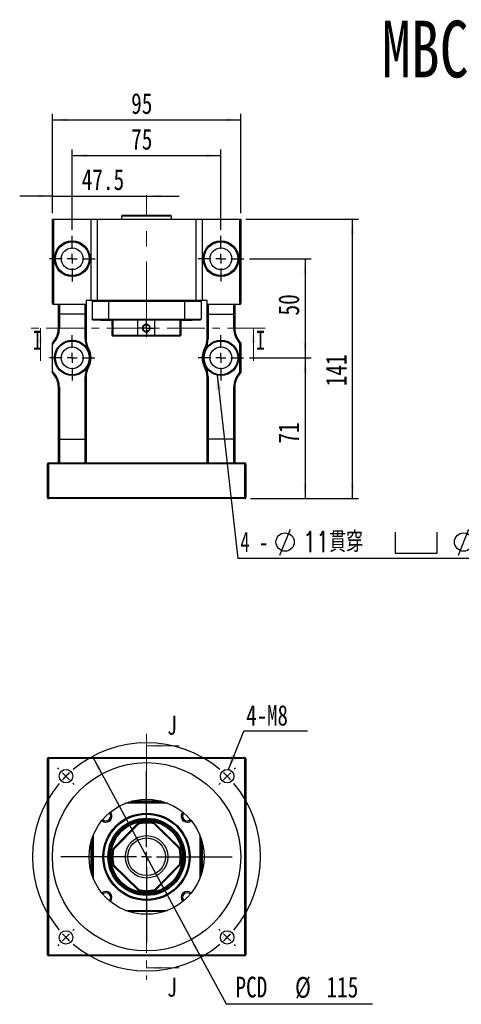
# Model space of a CAD drawing. Header units: millimetres. Extents: x 55 to 271, y 21 to 196.
# Tile 1 of 10: x 55 to 129, y 31 to 196. Entities that reach past the tile are written whole.
import ezdxf

# ---------------------------------------------------------------- set-up
doc = ezdxf.new("R2010")
doc.units = ezdxf.units.MM
doc.linetypes.add('CENTER', pattern=[10.16, 6.35, -1.27, 1.27, -1.27])
doc.linetypes.add('CENTERX2', pattern=[20.32, 12.7, -2.54, 2.54, -2.54])
doc.layers.add('FORMAT', color=7, linetype='Continuous')
doc.styles.add('SLDTEXTSTYLE0', font='TXT', dxfattribs={"width": 0.75})
doc.styles.add('SLDTEXTSTYLE1', font='TXT', dxfattribs={"width": 0.75, "bigfont": 'bigfont'})
doc.styles.add('SLDTEXTSTYLE3', font='TXT', dxfattribs={"width": 0.666667})
doc.dimstyles.new('SLDDIMSTYLE1', dxfattribs={"dimtxt": 3.5, "dimasz": 2.5, "dimexe": 0, "dimexo": 0.0625, "dimgap": 0.875, "dimtad": 1, "dimdec": 1, "dimlfac": 3, "dimrnd": 1e-09, "dimzin": 12, "dimdsep": 46, "dimtxsty": 'SLDTEXTSTYLE0', "dimsah": 1, "dimcen": 0.09, "dimadec": 0, "dimazin": 3, "dimtfac": 1, "dimtdec": 1, "dimtmove": 0, "dimatfit": 0, "dimfxl": 0, "dimfrac": 2, "dimtolj": 1, "dimtzin": 12, "dimarcsym": 0})
doc.dimstyles.new('SLDDIMSTYLE2', dxfattribs={"dimtxt": 3.5, "dimasz": 2.5, "dimexe": 0, "dimexo": 0.0625, "dimgap": 0.875, "dimtad": 1, "dimlfac": 3, "dimrnd": 1e-09, "dimzin": 12, "dimdsep": 46, "dimtxsty": 'SLDTEXTSTYLE0', "dimsah": 1, "dimcen": 0.09, "dimadec": 0, "dimazin": 3, "dimtfac": 1, "dimtofl": 0, "dimtmove": 0, "dimatfit": 3, "dimfxl": 0, "dimfrac": 2, "dimtolj": 1, "dimtzin": 12, "dimarcsym": 0})
doc.dimstyles.new('SLDDIMSTYLE3', dxfattribs={"dimtxt": 3.5, "dimasz": 2.5, "dimexe": 0, "dimexo": 0.0625, "dimgap": 0.875, "dimtad": 1, "dimlfac": 3, "dimrnd": 1e-09, "dimzin": 12, "dimdsep": 46, "dimtxsty": 'SLDTEXTSTYLE0', "dimsah": 1, "dimcen": 0.09, "dimadec": 0, "dimazin": 3, "dimtfac": 1, "dimtmove": 0, "dimatfit": 0, "dimfxl": 0, "dimfrac": 2, "dimtolj": 1, "dimtzin": 12, "dimarcsym": 0})
doc.dimstyles.new('SLDDIMSTYLE4', dxfattribs={"dimtxt": 0.18, "dimasz": 2.5, "dimexe": 0, "dimexo": 0.0625, "dimgap": 0, "dimtad": 0, "dimtih": 1, "dimtoh": 1, "dimdec": 0, "dimrnd": 1e-09, "dimzin": 0, "dimdsep": 46, "dimtxsty": 'Standard', "dimsah": 1, "dimcen": 0.09, "dimadec": 0, "dimazin": 0, "dimtfac": 2.5, "dimtdec": 0, "dimtofl": 0, "dimtmove": 0, "dimatfit": 3, "dimfxl": 0, "dimfrac": 2, "dimtolj": 1, "dimtzin": 0, "dimarcsym": 0})
doc.dimstyles.new('SLDDIMSTYLE5', dxfattribs={"dimtxt": 3.5, "dimasz": 2.5, "dimexe": 0, "dimexo": 0.0625, "dimgap": 0.875, "dimtad": 0, "dimtih": 1, "dimtoh": 1, "dimlfac": 3, "dimrnd": 1e-09, "dimzin": 12, "dimdsep": 46, "dimtxsty": 'SLDTEXTSTYLE0', "dimsah": 1, "dimcen": 0, "dimadec": 0, "dimazin": 3, "dimtfac": 1, "dimtmove": 0, "dimatfit": 3, "dimfxl": 0, "dimfrac": 2, "dimtolj": 1, "dimtzin": 12, "dimarcsym": 0})

# ---------------------------------------------------------------- blocks, each defined once
blk = doc.blocks.new('_D')
at = {"layer": 'FORMAT', "color": 7}
for p, q in [((60.23, 163.94), (60.23, 167.81)), ((60.23, 166.81), (54.73, 166.81)), ((60.23, 166.81), (76.06, 166.81)), ((76.06, 166.81), (81.56, 166.81))]:
    blk.add_line(p, q, dxfattribs=at)
for points in [[(60.23, 166.81), (57.73, 167.06), (57.73, 166.56)], [(76.06, 166.81), (78.56, 166.56), (78.56, 167.06)]]:
    blk.add_solid(points, dxfattribs=at)
at = {"layer": 'FORMAT', "color": 7, "insert": (65.15, 171.32), "char_height": 3.5, "attachment_point": 1, "style": 'SLDTEXTSTYLE0'}
blk.add_mtext('47.5', dxfattribs=at)
blk = doc.blocks.new('_D_1')
at = {"layer": 'FORMAT', "color": 7}
for p, q in [((63.56, 161.11), (63.56, 174.61)), ((88.56, 161.11), (88.56, 174.61)), ((63.56, 173.61), (88.56, 173.61))]:
    blk.add_line(p, q, dxfattribs=at)
for points in [[(63.56, 173.61), (66.06, 173.36), (66.06, 173.86)], [(88.56, 173.61), (86.06, 173.86), (86.06, 173.36)]]:
    blk.add_solid(points, dxfattribs=at)
at = {"layer": 'FORMAT', "color": 7, "insert": (73.47, 178.12), "char_height": 3.5, "attachment_point": 1, "style": 'SLDTEXTSTYLE0'}
blk.add_mtext('75', dxfattribs=at)
blk = doc.blocks.new('_D_2')
at = {"layer": 'FORMAT', "color": 7}
for p, q in [((60.23, 163.94), (60.23, 180.61)), ((91.89, 163.94), (91.89, 180.61)), ((60.23, 179.61), (91.89, 179.61))]:
    blk.add_line(p, q, dxfattribs=at)
for points in [[(60.23, 179.61), (62.73, 179.36), (62.73, 179.86)], [(91.89, 179.61), (89.39, 179.86), (89.39, 179.36)]]:
    blk.add_solid(points, dxfattribs=at)
at = {"layer": 'FORMAT', "color": 7, "insert": (73.47, 184.12), "char_height": 3.5, "attachment_point": 1, "style": 'SLDTEXTSTYLE0'}
blk.add_mtext('95', dxfattribs=at)
blk = doc.blocks.new('_D_3')
at = {"layer": 'FORMAT', "color": 7}
for p, q in [((93.39, 156.27), (103.73, 156.27)), ((102.73, 156.27), (102.73, 139.61)), ((93.36, 139.61), (103.73, 139.61))]:
    blk.add_line(p, q, dxfattribs=at)
for points in [[(102.73, 156.27), (102.48, 153.77), (102.98, 153.77)], [(102.73, 139.61), (102.98, 142.11), (102.48, 142.11)]]:
    blk.add_solid(points, dxfattribs=at)
at = {"layer": 'FORMAT', "color": 7, "insert": (98.21, 146.73), "char_height": 3.5, "attachment_point": 1, "rotation": 90, "style": 'SLDTEXTSTYLE0'}
blk.add_mtext('50', dxfattribs=at)
blk = doc.blocks.new('_D_4')
at = {"layer": 'FORMAT', "color": 7}
for p, q in [((93.36, 139.61), (103.73, 139.61)), ((102.73, 139.61), (102.73, 115.94)), ((93.56, 115.94), (103.73, 115.94))]:
    blk.add_line(p, q, dxfattribs=at)
for points in [[(102.73, 139.61), (102.48, 137.11), (102.98, 137.11)], [(102.73, 115.94), (102.98, 118.44), (102.48, 118.44)]]:
    blk.add_solid(points, dxfattribs=at)
at = {"layer": 'FORMAT', "color": 7, "insert": (98.21, 125.19), "char_height": 3.5, "attachment_point": 1, "rotation": 90, "style": 'SLDTEXTSTYLE0'}
blk.add_mtext('71', dxfattribs=at)
blk = doc.blocks.new('_D_5')
at = {"layer": 'FORMAT', "color": 7}
for p, q in [((92.73, 162.94), (111.69, 162.94)), ((110.69, 115.94), (110.69, 162.94)), ((93.56, 115.94), (111.69, 115.94))]:
    blk.add_line(p, q, dxfattribs=at)
for points in [[(110.69, 162.94), (110.44, 160.44), (110.94, 160.44)], [(110.69, 115.94), (110.94, 118.44), (110.44, 118.44)]]:
    blk.add_solid(points, dxfattribs=at)
at = {"layer": 'FORMAT', "color": 7, "insert": (106.18, 134.84), "char_height": 3.5, "attachment_point": 1, "rotation": 90, "style": 'SLDTEXTSTYLE0'}
blk.add_mtext('141', dxfattribs=at)
blk = doc.blocks.new('SW_SYMBOL_HOLE_DIAM')
at = {"layer": 'FORMAT', "color": 0}
blk.add_line((300, 0), (700, 1000), dxfattribs=at)
blk.add_circle((500, 500), 350, dxfattribs=at)
blk = doc.blocks.new('SW_SYMBOL_HOLE_SPOT')
at = {"layer": 'FORMAT', "color": 0}
for p, q in [((0, 875), (0, 75)), ((1600, 75), (1600, 875)), ((0, 75), (1600, 75))]:
    blk.add_line(p, q, dxfattribs=at)
blk = doc.blocks.new('SW_NOTE_0')
at = {"layer": 'FORMAT', "color": 0}
blk.add_line((45.48, 0), (0, 0), dxfattribs=at)
at = {"layer": 'FORMAT', "color": 0, "xscale": 0.0043935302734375, "yscale": 0.0043935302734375, "zscale": 0.0043935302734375}
for name, p in [('SW_SYMBOL_HOLE_DIAM', (5.78, 0.54)), ('SW_SYMBOL_HOLE_SPOT', (26.5, 0.54)), ('SW_SYMBOL_HOLE_DIAM', (35.79, 0.54))]:
    blk.add_blockref(name, p, dxfattribs=at)
at = {"layer": 'FORMAT', "color": 0, "attachment_point": 1}
for s, insert, char_height, style in [('4 -', (0.45, 4.5), 3.44, 'SLDTEXTSTYLE3'), ('11\\M+18AD1\\M+190FA', (10.97, 4.5), 3.4396, 'SLDTEXTSTYLE1'), ('17', (40.98, 4.5), 3.44, 'SLDTEXTSTYLE0')]:
    blk.add_mtext(s, dxfattribs=dict(at, insert=insert, char_height=char_height, style=style))
blk = doc.blocks.new('SW_CENTERMARKSYMBOL_0')
at = {"layer": 'FORMAT', "color": 0}
for p, q in [((0, 1.67), (0, 3.83)), ((-1.67, 0), (-3.83, 0)), ((0, 0), (-0.83, 0)), ((0, 0), (0, 0.83)), ((0, 0), (0, -0.83)), ((0, 0), (0.83, 0)), ((1.67, 0), (3.83, 0)), ((0, -1.67), (0, -3.83))]:
    blk.add_line(p, q, dxfattribs=at)
blk = doc.blocks.new('SW_CENTERMARKSYMBOL_1')
at = {"layer": 'FORMAT', "color": 0}
for p, q in [((0, 1.67), (0, 3.83)), ((-1.67, 0), (-3.83, 0)), ((0, 0), (-0.83, 0)), ((0, 0), (0, 0.83)), ((0, 0), (0, -0.83)), ((0, 0), (0.83, 0)), ((1.67, 0), (3.83, 0)), ((0, -1.67), (0, -3.83))]:
    blk.add_line(p, q, dxfattribs=at)
blk = doc.blocks.new('SW_CENTERMARKSYMBOL_2')
at = {"layer": 'FORMAT', "color": 0}
for p, q in [((0, 1.67), (0, 3.8)), ((-1.67, 0), (-3.8, 0)), ((0, 0), (-0.83, 0)), ((0, 0), (0, 0.83)), ((0, 0), (0, -0.83)), ((0, 0), (0.83, 0)), ((1.67, 0), (3.8, 0)), ((0, -1.67), (0, -3.8))]:
    blk.add_line(p, q, dxfattribs=at)
blk = doc.blocks.new('SW_CENTERMARKSYMBOL_3')
at = {"layer": 'FORMAT', "color": 0}
for p, q in [((0, 1.67), (0, 3.8)), ((-1.67, 0), (-3.8, 0)), ((0, 0), (-0.83, 0)), ((0, 0), (0, 0.83)), ((0, 0), (0, -0.83)), ((0, 0), (0.83, 0)), ((1.67, 0), (3.8, 0)), ((0, -1.67), (0, -3.8))]:
    blk.add_line(p, q, dxfattribs=at)
blk = doc.blocks.new('SW_CENTERMARKSYMBOL_4')
at = {"layer": 'FORMAT', "color": 0}
for p, q in [((-0.83, 0), (-1.4, 0)), ((0, 0), (-0.83, 0)), ((0, 0.83), (0, 1.4)), ((0, 0), (0, 0.83)), ((0, 0), (0, -0.83)), ((0, 0), (0.83, 0)), ((0.83, 0), (1.4, 0)), ((0, -0.83), (0, -1.4))]:
    blk.add_line(p, q, dxfattribs=at)
blk = doc.blocks.new('_D_6')
at = {"layer": 'FORMAT', "color": 7}
for p, q in [((66.95, 72.59), (85.17, 38.87)), ((85.17, 38.87), (89.42, 31.01)), ((89.42, 31.01), (114.06, 31.01))]:
    blk.add_line(p, q, dxfattribs=at)
for points in [[(66.95, 72.59), (67.92, 70.27), (68.36, 70.51)], [(85.17, 38.87), (84.2, 41.18), (83.76, 40.95)]]:
    blk.add_solid(points, dxfattribs=at)
at = {"layer": 'FORMAT', "color": 7, "char_height": 3.5, "attachment_point": 1, "style": 'SLDTEXTSTYLE0'}
for s, insert in [('PCD', (91, 35.58)), ('%%c', (101.03, 35.53)), ('115', (106.31, 35.58))]:
    blk.add_mtext(s, dxfattribs=dict(at, insert=insert))
blk = doc.blocks.new('SW_NOTE_1')
at = {"layer": 'FORMAT', "color": 0}
blk.add_line((10.69, 0), (0, 0), dxfattribs=at)
at = {"layer": 'FORMAT', "color": 0, "insert": (0.41, 4.36), "char_height": 3.44, "attachment_point": 1, "style": 'SLDTEXTSTYLE0'}
blk.add_mtext('4-M8', dxfattribs=at)
blk = doc.blocks.new('SW_CENTERMARKSYMBOL_5')
at = {"layer": 'FORMAT', "color": 0}
for p, q in [((0, 1.67), (0, 14.39)), ((-1.67, 0), (-14.39, 0)), ((0, 0), (-0.83, 0)), ((0, 0), (0, 0.83)), ((0, 0), (0, -0.83)), ((0, 0), (0.83, 0)), ((1.67, 0), (14.39, 0)), ((0, -1.67), (0, -14.39))]:
    blk.add_line(p, q, dxfattribs=at)
blk = doc.blocks.new('SW_CENTERMARKSYMBOL_6')
at = {"layer": 'FORMAT', "color": 0}
for p, q in [((-28.28, 1.18), (-28.5, 1.39)), ((-27.11, 0), (-27.7, 0.59)), ((-13.55, -11.89), (-13.55, 0.83)), ((0, 0), (-0.59, -0.59)), ((0, 0), (0.59, 0.59)), ((1.18, 1.18), (1.39, 1.39)), ((-27.11, 0), (-26.52, -0.59)), ((-25.93, -1.18), (-25.72, -1.39)), ((-1.18, -1.18), (-1.39, -1.39)), ((-13.55, -13.55), (-13.55, -12.72)), ((-15.22, -13.55), (-27.94, -13.55)), ((-13.55, -13.55), (-14.39, -13.55)), ((-13.55, -13.55), (-13.55, -14.39)), ((-13.55, -13.55), (-12.72, -13.55)), ((-11.89, -13.55), (0.83, -13.55)), ((-13.55, -15.22), (-13.55, -27.94)), ((-25.93, -25.93), (-25.72, -25.72)), ((-1.18, -25.93), (-1.39, -25.72)), ((-27.11, -27.11), (-27.7, -27.7)), ((-27.11, -27.11), (-26.52, -26.52)), ((0, -27.11), (-0.59, -26.52)), ((0, -27.11), (0.59, -27.7)), ((-28.28, -28.28), (-28.5, -28.5)), ((1.18, -28.28), (1.39, -28.5))]:
    blk.add_line(p, q, dxfattribs=at)
for start, end in [(49.9822, 130.0178), (132.5089, 135), (45, 47.4911), (42.5089, 45), (139.9822, 220.0178), (135, 137.4911), (319.9822, 40.0178), (222.5089, 225), (225, 227.4911), (312.5089, 315), (315, 317.4911), (229.9822, 310.0178)]:
    blk.add_arc((-13.55, -13.55), 19.17, start, end, dxfattribs=at)

msp = doc.modelspace()

# ---------------------------------------------------------------- linework, layer by layer
at = {"color": 7, "linetype": 'Continuous', "lineweight": 25}
for p, q in [((60.2259, 148.772), (60.2259, 162.9387)), ((60.2259, 162.9387), (60.3926, 162.9387)), ((60.3926, 162.9387), (60.3926, 148.6053)), ((60.3926, 162.9387), (66.7259, 162.9387)), ((66.7259, 149.272), (66.7259, 162.9387)), ((66.7259, 162.9387), (67.7259, 162.9387)), ((67.7259, 162.9387), (67.7259, 149.272)), ((67.7259, 162.9387), (84.3926, 162.9387)), ((72.0092, 163.6053), (71.8426, 163.4387)), ((71.8426, 163.4387), (71.8426, 162.9387)), ((78.1981, 163.4387), (71.8426, 163.4387)), ((72.0092, 163.6053), (78.1136, 163.6053)), ((78.1136, 163.6053), (80.1092, 163.6053)), ((80.2759, 163.4387), (78.1981, 163.4387)), ((80.2759, 163.4387), (80.1092, 163.6053)), ((80.2759, 162.9387), (80.2759, 163.4387)), ((84.3926, 149.272), (84.3926, 162.9387)), ((84.3926, 162.9387), (85.3926, 162.9387)), ((85.3926, 162.9387), (85.3926, 149.272)), ((85.3926, 162.9387), (91.7259, 162.9387)), ((91.7259, 148.6053), (91.7259, 162.9387)), ((91.7259, 162.9387), (91.8926, 162.9387)), ((91.8926, 162.9387), (91.8926, 148.772)), ((65.8926, 149.272), (65.8926, 148.6053)), ((66.7259, 149.272), (65.8926, 149.272)), ((67.7259, 149.272), (66.7259, 149.272)), ((69.6822, 149.1053), (66.8926, 149.1053)), ((66.8926, 149.1053), (66.8926, 146.1053)), ((84.3926, 149.272), (67.7259, 149.272)), ((82.4363, 149.1053), (69.6822, 149.1053)), ((69.6822, 149.1053), (69.6822, 146.1053)), ((82.4363, 149.1053), (82.4363, 146.1053)), ((85.2259, 149.1053), (82.4363, 149.1053)), ((85.3926, 149.272), (84.3926, 149.272)), ((85.2259, 149.1053), (85.2259, 146.1053)), ((86.2259, 149.272), (85.3926, 149.272)), ((86.2259, 148.6053), (86.2259, 149.272)), ((60.3926, 148.6053), (61.3926, 148.6053)), ((61.2259, 147.0077), (61.2259, 148.6053)), ((61.3926, 148.6053), (61.3926, 146.9387)), ((61.3926, 148.6053), (65.7259, 148.6053)), ((65.7259, 146.9387), (65.7259, 148.6053)), ((65.7259, 148.6053), (65.8926, 148.6053)), ((65.8926, 148.6053), (65.8926, 147.0077)), ((86.2259, 147.0077), (86.2259, 148.6053)), ((86.2259, 148.6053), (86.3926, 148.6053)), ((86.3926, 148.6053), (86.3926, 146.9387)), ((86.3926, 148.6053), (90.7259, 148.6053)), ((90.7259, 146.9387), (90.7259, 148.6053)), ((90.7259, 148.6053), (91.7259, 148.6053)), ((90.8926, 148.6053), (90.8926, 147.0077)), ((61.2259, 144.5185), (61.2259, 147.0077)), ((65.7259, 146.9387), (61.3926, 146.9387)), ((61.3926, 146.9387), (61.3926, 144.5185)), ((65.7259, 142.7895), (65.7259, 146.9387)), ((65.8926, 147.0077), (65.8926, 142.7895)), ((66.8926, 146.1053), (69.6822, 146.1053)), ((69.7347, 145.9387), (67.0592, 145.9387)), ((68.3905, 145.9387), (68.4239, 145.9053)), ((70.0239, 145.9053), (68.4239, 145.9053)), ((69.6822, 146.1053), (82.4363, 146.1053)), ((82.3838, 145.9387), (69.7347, 145.9387)), ((70.0239, 145.9053), (70.0572, 145.9387)), ((70.2259, 145.9387), (70.2259, 145.2416)), ((70.3857, 145.9387), (70.3857, 143.4387)), ((74.5936, 143.4387), (74.5936, 145.9387)), ((77.4154, 145.9387), (77.4154, 143.4387)), ((81.7054, 143.4387), (81.7054, 145.9387)), ((81.8926, 143.4387), (81.8926, 145.9387)), ((82.0613, 145.9387), (82.0946, 145.9053)), ((82.6233, 145.9053), (82.0946, 145.9053)), ((85.0592, 145.9387), (82.3838, 145.9387)), ((82.4363, 146.1053), (85.2259, 146.1053)), ((83.6946, 145.9053), (82.6233, 145.9053)), ((83.6946, 145.9053), (83.7279, 145.9387)), ((86.2259, 142.7895), (86.2259, 147.0077)), ((86.3926, 146.9387), (90.7259, 146.9387)), ((86.3926, 146.9387), (86.3926, 142.7895)), ((90.7259, 144.5185), (90.7259, 146.9387)), ((90.8926, 147.0077), (90.8926, 144.5185)), ((61.3926, 144.5185), (61.2259, 144.5185)), ((90.8926, 144.5185), (90.7259, 144.5185)), ((65.7259, 142.7895), (65.8926, 142.7895)), ((70.2259, 143.9698), (70.2259, 143.4387)), ((70.2259, 143.4387), (70.3926, 143.272)), ((70.2259, 143.4387), (70.3857, 143.4387)), ((70.3857, 143.4387), (74.5936, 143.4387)), ((70.5373, 143.272), (70.3926, 143.272)), ((74.68, 143.272), (70.5373, 143.272)), ((74.5936, 143.4387), (77.4154, 143.4387)), ((77.3319, 143.272), (74.68, 143.272)), ((81.5555, 143.272), (77.3319, 143.272)), ((77.4154, 143.4387), (81.7054, 143.4387)), ((81.7259, 143.272), (81.5555, 143.272)), ((81.7054, 143.4387), (81.8926, 143.4387)), ((81.7259, 143.272), (81.8926, 143.4387)), ((86.2259, 142.7895), (86.3926, 142.7895)), ((60.2259, 137.3942), (60.2259, 141.8164)), ((91.7259, 137.1615), (91.7259, 142.0491)), ((91.8926, 142.1053), (91.8926, 137.1053)), ((65.7259, 125.9387), (65.7259, 136.4212)), ((65.7259, 136.4212), (65.8926, 136.4212)), ((65.8926, 136.4212), (65.8926, 125.8495)), ((86.2259, 136.4212), (86.3926, 136.4212)), ((86.2259, 125.8495), (86.2259, 136.4212)), ((86.3926, 136.4212), (86.3926, 125.9387)), ((61.2259, 134.6922), (61.3926, 134.6922)), ((61.2259, 125.8495), (61.2259, 134.6922)), ((61.3926, 134.6922), (61.3926, 125.9387)), ((90.7259, 125.9387), (90.7259, 134.6922)), ((90.8926, 134.6922), (90.7259, 134.6922)), ((90.8926, 134.6922), (90.8926, 125.8495)), ((61.2259, 121.9387), (61.2259, 125.8495)), ((61.3926, 125.9387), (61.3926, 121.9387)), ((61.3926, 125.9387), (65.7259, 125.9387)), ((65.7259, 121.9387), (65.7259, 125.9387)), ((65.8926, 125.8495), (65.8926, 121.9387)), ((86.2259, 121.9387), (86.2259, 125.8495)), ((86.3926, 125.9387), (86.3926, 121.9387)), ((90.7259, 125.9387), (86.3926, 125.9387)), ((90.7259, 121.9387), (90.7259, 125.9387)), ((90.8926, 125.8495), (90.8926, 121.9387)), ((59.3926, 116.1053), (59.3926, 121.772)), ((59.5592, 121.772), (59.3926, 121.772)), ((59.5592, 121.772), (59.5592, 121.9387)), ((59.5592, 121.9387), (92.5592, 121.9387)), ((92.5592, 121.772), (59.5592, 121.772)), ((59.5592, 121.772), (59.5592, 116.1053)), ((92.5592, 121.9387), (92.5592, 121.772)), ((92.5592, 116.1053), (92.5592, 121.772)), ((92.7259, 121.772), (92.5592, 121.772)), ((92.7259, 121.772), (92.7259, 116.1053)), ((59.5592, 116.1053), (59.3926, 116.1053)), ((59.5592, 115.9387), (59.5592, 116.1053)), ((59.5592, 116.1053), (92.5592, 116.1053)), ((92.5592, 115.9387), (59.5592, 115.9387)), ((92.5592, 116.1053), (92.5592, 115.9387)), ((92.7259, 116.1053), (92.5592, 116.1053)), ((59.3926, 39.2283), (59.3926, 72.2283)), ((59.5592, 72.2283), (59.3926, 72.2283)), ((59.5592, 72.2283), (59.5592, 72.3949)), ((59.5592, 72.3949), (92.5592, 72.3949)), ((92.5592, 72.2283), (59.5592, 72.2283)), ((59.5592, 72.2283), (59.5592, 39.2283)), ((92.5592, 72.3949), (92.5592, 72.2283)), ((92.5592, 39.2283), (92.5592, 72.2283)), ((92.7259, 72.2283), (92.5592, 72.2283)), ((92.7259, 72.2283), (92.7259, 39.2283)), ((79.5869, 64.7283), (72.5316, 64.7283)), ((72.9906, 64.8949), (79.1279, 64.8949)), ((78.5758, 65.0616), (73.5426, 65.0616)), ((70.3857, 57.0844), (74.5936, 61.3745)), ((81.5555, 57.1075), (77.3319, 61.2501)), ((77.4154, 61.4018), (81.7054, 57.1938)), ((74.68, 61.2245), (70.5373, 57.001)), ((66.7259, 53.2116), (66.7259, 58.2449)), ((66.8926, 52.6596), (66.8926, 58.7969)), ((67.0592, 59.2559), (67.0592, 52.2006)), ((85.0592, 52.2006), (85.0592, 59.2559)), ((85.2259, 58.7969), (85.2259, 52.6596)), ((85.3926, 58.2449), (85.3926, 53.2116)), ((74.703, 50.0548), (70.413, 54.2627)), ((70.563, 54.349), (74.7865, 50.2064)), ((77.4384, 50.232), (81.5811, 54.4555)), ((81.7327, 54.3721), (77.5248, 50.082)), ((72.5316, 46.7283), (79.5869, 46.7283)), ((79.1279, 46.5616), (72.9906, 46.5616)), ((59.5592, 39.2283), (59.3926, 39.2283)), ((59.5592, 39.2283), (59.5592, 39.0616)), ((59.5592, 39.2283), (92.5592, 39.2283)), ((92.5592, 39.0616), (59.5592, 39.0616)), ((92.5592, 39.0616), (92.5592, 39.2283)), ((92.7259, 39.2283), (92.5592, 39.2283))]:
    msp.add_line(p, q, dxfattribs=at)
at = {"color": 7, "linetype": 'CENTER', "lineweight": 18}
for p, q in [((96.0251, 144.6122), (56.2386, 144.6122)), ((76.0592, 76.3949), (76.0592, 35.0616))]:
    msp.add_line(p, q, dxfattribs=at)
at = {"color": 7, "linetype": 'Continuous', "lineweight": 18}
for p, q in [((58.2386, 139.1122), (58.2386, 144.6122)), ((94.0251, 139.1122), (94.0251, 144.6122)), ((81.5592, 74.3949), (76.0592, 74.3949)), ((81.5592, 37.0616), (76.0592, 37.0616))]:
    msp.add_line(p, q, dxfattribs=at)
at = {"color": 7, "linetype": 'Continuous', "lineweight": 25, "flags": 128}
for points in [[(60.4111, 142.3348), (60.4135, 142.3327), (60.4207, 142.3265), (60.4323, 142.3164), (60.448, 142.3029), (60.467, 142.2863), (60.4888, 142.2674), (60.5124, 142.247), (60.537, 142.2257)], [(66.1746, 141.0749), (66.203, 141.0909), (66.2302, 141.1062), (66.2553, 141.1203), (66.2773, 141.1327), (66.2954, 141.1428), (66.3088, 141.1504), (66.3171, 141.155), (66.3199, 141.1566)], [(85.7985, 141.1566), (85.8013, 141.155), (85.8096, 141.1504), (85.823, 141.1428), (85.8411, 141.1327), (85.8631, 141.1203), (85.8882, 141.1062), (85.9155, 141.0909), (85.9438, 141.0749)], [(91.7074, 142.3348), (91.7049, 142.3327), (91.6978, 142.3265), (91.6861, 142.3164), (91.6705, 142.3029), (91.6514, 142.2863), (91.6296, 142.2674), (91.606, 142.247), (91.5814, 142.2257)], [(66.1746, 138.1357), (66.203, 138.1198), (66.2302, 138.1045), (66.2553, 138.0904), (66.2773, 138.078), (66.2954, 138.0678), (66.3088, 138.0603), (66.3171, 138.0556), (66.3199, 138.0541)], [(85.7985, 138.0541), (85.8013, 138.0556), (85.8096, 138.0603), (85.823, 138.0678), (85.8411, 138.078), (85.8631, 138.0904), (85.8882, 138.1045), (85.9155, 138.1198), (85.9438, 138.1357)], [(60.4111, 136.8758), (60.4135, 136.8779), (60.4207, 136.8841), (60.4323, 136.8942), (60.448, 136.9078), (60.467, 136.9243), (60.4888, 136.9432), (60.5124, 136.9637), (60.537, 136.985)], [(91.7074, 136.8758), (91.7049, 136.8779), (91.6978, 136.8841), (91.6861, 136.8942), (91.6705, 136.9078), (91.6514, 136.9243), (91.6296, 136.9432), (91.606, 136.9637), (91.5814, 136.985)], [(65.7259, 125.9387), (65.7548, 125.9373), (65.7829, 125.9333), (65.8092, 125.9267), (65.833, 125.9178), (65.8536, 125.9068), (65.8702, 125.8941), (65.8825, 125.88), (65.89, 125.8649), (65.8926, 125.8495)], [(90.7259, 125.9387), (90.7548, 125.9373), (90.7829, 125.9333), (90.8092, 125.9267), (90.833, 125.9178), (90.8536, 125.9068), (90.8702, 125.8941), (90.8825, 125.88), (90.89, 125.8649), (90.8926, 125.8495)]]:
    msp.add_lwpolyline(points, dxfattribs=at)
at = {"color": 7, "linetype": 'Continuous', "lineweight": 25}
for centre, radius in [((63.5592, 156.272), 3), ((63.5592, 156.272), 2.8333), ((88.5592, 156.272), 3), ((88.5592, 156.272), 2.8333), ((63.5592, 156.272), 1.8333), ((88.5592, 156.272), 1.8333), ((63.5592, 139.6053), 2.9667), ((63.5592, 139.6053), 2.8333), ((88.5592, 139.6053), 2.9667), ((88.5592, 139.6053), 2.8333), ((63.5592, 139.6053), 1.8333), ((88.5592, 139.6053), 1.8333), ((76.0592, 55.7283), 15.8333), ((62.5063, 69.2811), 1.1333), ((89.6121, 69.2811), 1.1333), ((76.0592, 55.7283), 9.6667), ((76.0592, 55.7283), 7.3333), ((76.0592, 55.7283), 7.1667), ((76.0592, 55.7283), 6.5), ((76.0592, 55.7283), 6.3333), ((76.0592, 55.7283), 6.1667), ((76.0592, 55.7283), 6), ((76.0592, 55.7283), 3.5667), ((76.0592, 55.7283), 3.1667), ((62.5063, 42.1754), 1.1333), ((89.6121, 42.1754), 1.1333)]:
    msp.add_circle(centre, radius, dxfattribs=at)
for centre, radius, start, end in [((60.3926, 148.772), 0.1667, 180, 270), ((91.7259, 148.772), 0.1667, 270, 0), ((57.8926, 144.5185), 3.3333, 319.073937, 0), ((57.8926, 144.5185), 3.5, 319.073937, 0), ((76.0253, 144.6017), 0.563, 89.624384, 270.339835), ((94.2259, 144.5185), 3.5, 180, 220.926063), ((94.2259, 144.5185), 3.3333, 180, 220.926063), ((69.2259, 142.7895), 3.5, 180, 209.33211), ((69.2259, 142.7895), 3.3333, 180, 209.33211), ((82.8926, 142.7895), 3.3333, 330.66789, 0), ((82.8926, 142.7895), 3.5, 330.66789, 0), ((63.5592, 139.6053), 4.1667, 139.073937, 143.130102), ((63.5592, 139.6053), 4, 139.073937, 146.44269), ((63.5592, 139.6053), 3, 330.66789, 29.33211), ((63.5592, 139.6053), 3.1667, 330.66789, 29.33211), ((88.5592, 139.6053), 3.1667, 150.66789, 209.33211), ((88.5592, 139.6053), 3, 150.66789, 209.33211), ((88.5592, 139.6053), 4, 37.658462, 40.926063), ((88.5592, 139.6053), 4.1667, 36.869898, 40.926063), ((63.5592, 139.6053), 4, 213.55731, 220.926063), ((69.2259, 136.4212), 3.5, 150.66789, 180), ((69.2259, 136.4212), 3.3333, 150.66789, 180), ((82.8926, 136.4212), 3.3333, 0, 29.33211), ((82.8926, 136.4212), 3.5, 0, 29.33211), ((63.5592, 139.6053), 4.1667, 216.869898, 220.926063), ((57.8926, 134.6922), 3.3333, 360, 40.926063), ((57.8926, 134.6922), 3.5, 360, 40.926063), ((94.2259, 134.6922), 3.5, 139.073937, 180), ((94.2259, 134.6922), 3.3333, 139.073937, 180), ((88.5592, 139.6053), 4, 319.073937, 322.341538), ((88.5592, 139.6053), 4.1667, 319.073937, 323.130102), ((59.5592, 121.772), 0.1667, 90, 180), ((92.5592, 121.772), 0.1667, 0, 90), ((59.5592, 116.1053), 0.1667, 180, 270), ((92.5592, 116.1053), 0.1667, 270, 0), ((59.5592, 72.2283), 0.1667, 90, 180), ((92.5592, 72.2283), 0.1667, 0, 90), ((69.2239, 62.5636), 0.8, 227.371537, 42.628463), ((69.2239, 62.5636), 1.0167, 270, 41.985642), ((82.8946, 62.5636), 1.0167, 138.014358, 270), ((82.8946, 62.5636), 0.8, 137.371537, 312.628463), ((69.2239, 62.5636), 1.0167, 228.014358, 270), ((76.0592, 55.7283), 5.8333, 76.556447, 104.551008), ((76.0592, 55.7283), 5.6667, 77.020704, 104.086751), ((82.8946, 62.5636), 1.0167, 270, 311.985642), ((76.0592, 55.7283), 5.8333, 166.556447, 194.551008), ((76.0592, 55.7283), 5.6667, 167.020704, 194.086751), ((76.0592, 55.7283), 5.6667, 347.020704, 14.086751), ((76.0592, 55.7283), 5.8333, 346.556447, 14.551008), ((69.2239, 48.8929), 1.0167, 318.014358, 131.985642), ((69.2239, 48.8929), 0.8, 317.371537, 132.628463), ((76.0592, 55.7283), 5.8333, 256.556447, 284.551008), ((76.0592, 55.7283), 5.6667, 257.020704, 284.086751), ((82.8946, 48.8929), 1.0167, 48.014358, 221.985642), ((82.8946, 48.8929), 0.8, 47.371537, 222.628463), ((59.5592, 39.2283), 0.1667, 180, 270), ((92.5592, 39.2283), 0.1667, 270, 0)]:
    msp.add_arc(centre, radius, start, end, dxfattribs=at)
for centre, ratio, start_param, end_param in [((61.3926, 147.0077), 0.41421356, 3.14159265, 4.71238898), ((65.7259, 147.0077), 0.41421356, 4.71238898, 6.28318531), ((86.3926, 147.0077), 0.41421356, 3.14159265, 4.71238898), ((90.7259, 147.0077), 0.41421356, 4.71238898, 6.28318531), ((61.3926, 125.8495), 0.53518376, 1.57079633, 3.14159265), ((86.3926, 125.8495), 0.53518376, 1.57079633, 3.14159265)]:
    msp.add_ellipse(centre, major_axis=(0.1667, 0), ratio=ratio, start_param=start_param, end_param=end_param, dxfattribs=at)
for points in [[(67.0592, 149.272), (67.0037, 149.2164), (66.9481, 149.1609), (66.8926, 149.1053)], [(69.7347, 149.272), (69.7171, 149.2164), (69.6996, 149.1609), (69.6822, 149.1053)], [(82.3838, 149.272), (82.4013, 149.2164), (82.4188, 149.1609), (82.4363, 149.1053)], [(85.0592, 149.272), (85.1148, 149.2164), (85.1703, 149.1609), (85.2259, 149.1053)], [(67.0592, 145.9387), (67.0037, 145.9942), (66.9481, 146.0498), (66.8926, 146.1053)], [(69.6822, 146.1053), (69.6996, 146.0498), (69.7171, 145.9942), (69.7347, 145.9387)], [(82.4363, 146.1053), (82.4188, 146.0498), (82.4013, 145.9942), (82.3838, 145.9387)], [(85.2259, 146.1053), (85.1703, 146.0498), (85.1148, 145.9942), (85.0592, 145.9387)], [(70.3857, 143.4387), (70.4362, 143.3831), (70.4867, 143.3275), (70.5373, 143.272)], [(74.68, 143.272), (74.6513, 143.3275), (74.6225, 143.3831), (74.5936, 143.4387)], [(77.4154, 143.4387), (77.3875, 143.3831), (77.3597, 143.3275), (77.3319, 143.272)], [(81.7054, 143.4387), (81.6555, 143.3831), (81.6055, 143.3275), (81.5555, 143.272)], [(74.68, 61.2245), (74.6513, 61.2746), (74.6225, 61.3246), (74.5936, 61.3745)], [(77.4154, 61.4018), (77.3875, 61.3513), (77.3597, 61.3008), (77.3319, 61.2501)], [(70.3857, 57.0844), (70.4362, 57.0565), (70.4867, 57.0287), (70.5373, 57.001)], [(81.7054, 57.1938), (81.6555, 57.165), (81.6055, 57.1362), (81.5555, 57.1075)], [(70.413, 54.2627), (70.4629, 54.2916), (70.5129, 54.3203), (70.563, 54.349)], [(81.7327, 54.3721), (81.6822, 54.4), (81.6317, 54.4278), (81.5811, 54.4555)], [(74.703, 50.0548), (74.731, 50.1052), (74.7588, 50.1558), (74.7865, 50.2064)], [(77.5248, 50.082), (77.4959, 50.1319), (77.4671, 50.1819), (77.4384, 50.232)]]:
    msp.add_open_spline(points, degree=3, dxfattribs=at)
for points, knots in [([(70.2268, 145.2416), (70.2272, 145.2342), (70.2279, 145.2172), (70.2402, 145.072), (70.2535, 144.8622), (70.2578, 144.6473), (70.2561, 144.4785), (70.2509, 144.316), (70.2403, 144.1369), (70.2278, 143.9973), (70.2271, 143.9782), (70.2268, 143.9698)], [0, 0, 0, 0, 0.10368587, 0.23659656, 0.36876743, 0.5002934, 0.56570334, 0.63217572, 0.76392291, 0.89673885, 1, 1, 1, 1]), ([(76.0028, 143.9585), (75.9164, 143.9585), (75.7438, 143.9884), (75.5509, 144.1215), (75.426, 144.2768), (75.3594, 144.4354), (75.3408, 144.5903), (75.3544, 144.7322), (75.3929, 144.8543), (75.4534, 144.9673), (75.5353, 145.0656), (75.6353, 145.1463), (75.7503, 145.2059), (75.8745, 145.2439), (76.0186, 145.2574), (76.1758, 145.2392), (76.3365, 145.1737), (76.4724, 145.0673), (76.5805, 144.9335), (76.6471, 144.775), (76.6657, 144.62), (76.6518, 144.4781), (76.6131, 144.356), (76.5524, 144.2428), (76.4426, 144.112), (76.2616, 143.9881), (76.0892, 143.9584), (76.0028, 143.9585)], [0, 0, 0, 0, 0.06280493, 0.12533587, 0.16749438, 0.20796912, 0.24986194, 0.2806357, 0.31190916, 0.34315935, 0.37420199, 0.40532452, 0.43699275, 0.46872676, 0.5001083, 0.54256064, 0.58346211, 0.62580237, 0.66800448, 0.70847557, 0.75031801, 0.78111812, 0.81242026, 0.84369014, 0.87476252, 0.9372925, 1, 1, 1, 1]), ([(76.0037, 144.0387), (76.045, 144.0387), (76.1356, 144.0486), (76.2762, 144.0997), (76.4107, 144.1982), (76.5095, 144.3326), (76.5607, 144.4733), (76.5778, 144.6285), (76.5453, 144.818), (76.4318, 144.997), (76.2767, 145.1106), (76.1362, 145.1619), (75.9807, 145.1791), (75.7908, 145.1466), (75.6117, 145.0328), (75.4984, 144.8777), (75.4473, 144.7371), (75.4304, 144.582), (75.4628, 144.3924), (75.5762, 144.2134), (75.7312, 144.0999), (75.8717, 144.0486), (75.9624, 144.0387), (76.0037, 144.0387)], [0, 0, 0, 0, 0.03481721, 0.076508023, 0.125071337, 0.173794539, 0.215528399, 0.250270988, 0.304854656, 0.374979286, 0.423574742, 0.465268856, 0.500060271, 0.554889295, 0.625004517, 0.673672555, 0.715367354, 0.750087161, 0.804660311, 0.874806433, 0.923419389, 0.965150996, 1, 1, 1, 1]), ([(60.2259, 141.8164), (60.2259, 141.8768), (60.2259, 141.9381), (60.2259, 142.022), (60.2259, 142.0484), (60.2259, 142.0903), (60.2259, 142.1053), (60.2259, 142.1053)], [0, 0, 0, 0, 0.5, 0.5, 0.75, 0.75, 1, 1, 1, 1]), ([(91.7259, 142.0491), (91.7259, 142.0781), (91.7283, 142.1075), (91.742, 142.1463), (91.7486, 142.1581), (91.7653, 142.1747), (91.7754, 142.1792), (91.8061, 142.1819), (91.8261, 142.1712), (91.8615, 142.1432), (91.8777, 142.1251), (91.8926, 142.1053)], [0, 0, 0, 0, 0.25, 0.25, 0.375, 0.375, 0.5, 0.5, 0.75, 0.75, 1, 1, 1, 1]), ([(60.2259, 137.1053), (60.2259, 137.1053), (60.2259, 137.109), (60.2259, 137.1217), (60.2259, 137.1308), (60.2259, 137.1624), (60.2259, 137.1887), (60.2259, 137.2727), (60.2259, 137.3339), (60.2259, 137.3942)], [0, 0, 0, 0, 0.125, 0.125, 0.25, 0.25, 0.5, 0.5, 1, 1, 1, 1]), ([(91.8926, 137.1053), (91.8777, 137.0855), (91.8618, 137.0677), (91.8263, 137.0396), (91.8063, 137.0288), (91.7756, 137.0314), (91.7654, 137.0359), (91.7487, 137.0524), (91.7422, 137.0641), (91.7283, 137.1031), (91.7259, 137.1325), (91.7259, 137.1615)], [0, 0, 0, 0, 0.25, 0.25, 0.5, 0.5, 0.625, 0.625, 0.75, 0.75, 1, 1, 1, 1])]:
    msp.add_open_spline(points, degree=3, knots=knots, dxfattribs=at)
at = {"color": 7, "linetype": 'Continuous', "lineweight": 18}
for points in [[(58.2386, 144.6122), (57.9886, 142.1122), (58.4886, 142.1122)], [(94.0251, 144.6122), (93.7751, 142.1122), (94.2751, 142.1122)], [(76.0592, 74.3949), (78.5592, 74.1449), (78.5592, 74.6449)], [(76.0592, 37.0616), (78.5592, 36.8116), (78.5592, 37.3116)]]:
    msp.add_solid(points, dxfattribs=at)
at = {"layer": 'FORMAT', "color": 7, "linetype": 'CENTERX2', "lineweight": 18}
msp.add_line((76.0592, 143.0992), (76.0592, 166.9387), dxfattribs=at)

# ---------------------------------------------------------------- block references
at = {"layer": 'FORMAT', "color": 7}
for name, p in [('SW_CENTERMARKSYMBOL_0', (63.5592, 156.272)), ('SW_CENTERMARKSYMBOL_1', (88.5592, 156.272)), ('SW_CENTERMARKSYMBOL_4', (76.0592, 144.6053)), ('SW_CENTERMARKSYMBOL_3', (63.5592, 139.6053)), ('SW_CENTERMARKSYMBOL_2', (88.5592, 139.6053)), ('SW_NOTE_0', (91.3798, 105.8998)), ('SW_NOTE_1', (92.4028, 76.8717)), ('SW_CENTERMARKSYMBOL_6', (89.6121, 69.2811)), ('SW_CENTERMARKSYMBOL_5', (76.0592, 55.7283))]:
    msp.add_blockref(name, p, dxfattribs=at)

# ---------------------------------------------------------------- texts
at = {"color": 7, "linetype": 'Continuous', "char_height": 3.175, "attachment_point": 1, "style": 'SLDTEXTSTYLE0'}
for s, insert in [('I', (56.9003, 144.1522)), ('I', (94.4075, 144.1522)), ('J', (79.5186, 79.4349)), ('J', (79.5186, 35.3833))]:
    msp.add_mtext(s, dxfattribs=dict(at, insert=insert))
at = {"layer": 'FORMAT', "color": 7, "insert": (115.6244, 196.2853), "char_height": 9.525, "attachment_point": 1, "style": 'SLDTEXTSTYLE0'}
msp.add_mtext('MBCF20-Y', dxfattribs=at)

# ---------------------------------------------------------------- dimensions: what is measured, and where the dimension line sits
at = {"layer": 'FORMAT', "color": 7}
for base, p1, p2, angle, dimstyle, picture, middle in [((91.8926, 179.6053), (60.2259, 162.9387), (91.8926, 162.9387), 0, 'SLDDIMSTYLE2', '_D_2', (76.0592, 179.6053)), ((76.0592, 166.81), (60.2259, 162.9387), (76.0592, 166.9387), 0, 'SLDDIMSTYLE1', '_D', (69.6748, 166.81)), ((110.6903, 162.9387), (92.5592, 115.9387), (91.7259, 162.9387), 90, 'SLDDIMSTYLE2', '_D_5', (110.6903, 138.7208)), ((102.7259, 139.6053), (92.3926, 156.272), (92.3592, 139.6053), 90, 'SLDDIMSTYLE3', '_D_3', (102.7259, 149.3179)), ((102.7259, 115.9387), (92.3592, 139.6053), (92.5592, 115.9387), 90, 'SLDDIMSTYLE2', '_D_4', (102.7259, 127.772))]:
    dim = msp.add_linear_dim(base=base, p1=p1, p2=p2, angle=angle, dimstyle=dimstyle, dxfattribs=at)
    dim.commit()
    dim.dimension.update_dxf_attribs({"geometry": picture, "text_midpoint": middle, "dimtype": 160})
dim = msp.add_linear_dim(base=(88.5592, 173.6053), p1=(63.5592, 160.1053), p2=(88.5592, 160.1053), dimstyle='SLDDIMSTYLE2', dxfattribs=at)
dim.commit()
dim.dimension.update_dxf_attribs({"geometry": '_D_1', "text_midpoint": (76.0592, 173.6053), "dimtype": 160})
dim = msp.add_diameter_dim_2p(p1=(85.1719, 38.8665), p2=(66.9465, 72.59), text='PCD<>', dimstyle='SLDDIMSTYLE5', dxfattribs=at)
dim.commit()
dim.dimension.update_dxf_attribs({"geometry": '_D_6', "text_midpoint": (102.5335, 33.8186), "dimtype": 163})

# ---------------------------------------------------------------- leaders
for points in [[(87.9505, 136.7018), (91.3798, 105.8998)], [(89.833, 70.3927), (92.4028, 76.8717)]]:
    msp.add_leader(points, dimstyle='SLDDIMSTYLE4', dxfattribs=at)

doc.saveas('drawing.dxf')
